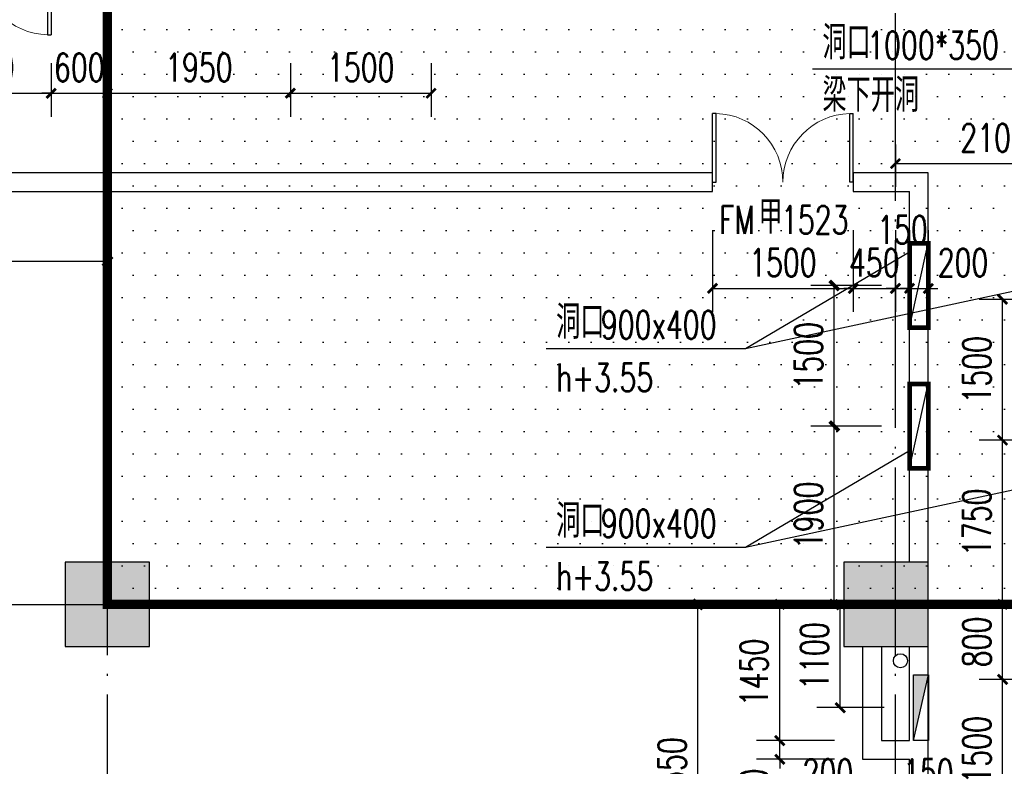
# Model space of a CAD drawing. Extents: x 797781 to 1255204, y 21234 to 1024248.
# Tile 216 of 256: x 971173 to 981668, y 194554 to 202510. Entities that reach past the tile are written whole.
import ezdxf

# ---------------------------------------------------------------- set-up
doc = ezdxf.new("R2010")
doc.units = 0
doc.header["$LTSCALE"] = 1000
doc.header["$MEASUREMENT"] = 0
doc.linetypes.add('230303生产综合楼-平面图_t8$0$DASH', pattern=[0.35, 0.25, -0.1])
doc.linetypes.add('230303生产综合楼-平面图_t8$0$DOTE', pattern=[2.42, 2, -0.2, 0.02, -0.2])
for name, color, linetype in [('230303生产综合楼-平面图_t8$0$COLUMN', 40, 'Continuous'), ('230303生产综合楼-平面图_t8$0$DIM_LEAD', 3, 'Continuous'), ('230303生产综合楼-平面图_t8$0$DOOR_FIRE', 4, 'Continuous'), ('230303生产综合楼-平面图_t8$0$DOOR_FIRE_TEXT', 7, 'Continuous'), ('230303生产综合楼-平面图_t8$0$DOTE', 1, '230303生产综合楼-平面图_t8$0$DOTE'), ('230303生产综合楼-平面图_t8$0$PUB_DIM', 3, 'Continuous'), ('230303生产综合楼-平面图_t8$0$PUB_HATCH', 8, 'Continuous'), ('230303生产综合楼-平面图_t8$0$PUB_TEXT', 7, 'Continuous'), ('230303生产综合楼-平面图_t8$0$WALL', 40, 'Continuous'), ('A-暖通提建筑洞口', 1, 'Continuous'), ('DIM_LEAD', 3, 'Continuous'), ('EQUIP_消火栓', 7, 'Continuous'), ('PUB_DIM', 3, 'Continuous'), ('PUB_HATCH', 8, 'Continuous'), ('PUB_TEXT', 7, 'Continuous'), ('VPIPE-消防', 1, 'Continuous')]:
    doc.layers.add(name, color=color, linetype=linetype)
doc.styles.add('230303生产综合楼-平面图_t8$0$_TCH_DIM', font='SIMPLEX', dxfattribs={"bigfont": 'GBCBIG'})
doc.styles.add('230303生产综合楼-平面图_T8$0$_TCH_DIM_T3', font='SIMPLEX', dxfattribs={"width": 0.705882, "bigfont": 'GBCBIG'})
doc.styles.add('230303生产综合楼-平面图_t8$0$_TCH_WINDOW', font='SIMPLEX', dxfattribs={"height": 3.5, "bigfont": 'GBCBIG'})
doc.styles.add('_TCH_DIM', font='SIMPLEX', dxfattribs={"bigfont": 'GBCBIG'})
doc.styles.add('_TCH_DIM_T3', font='SIMPLEX', dxfattribs={"width": 0.705882, "bigfont": 'GBCBIG'})
doc.dimstyles.new('230303生产综合楼-平面图_T8$0$_TCH_ARCH&&100', dxfattribs={"dimtxt": 297.5, "dimasz": 100, "dimexe": 250, "dimexo": 300, "dimgap": 126.25, "dimtad": 1, "dimdec": 0, "dimzin": 0, "dimdsep": 46, "dimtxsty": '230303生产综合楼-平面图_T8$0$_TCH_DIM_T3', "dimblk": '230303生产综合楼-平面图_t8$0$_ArchTick', "dimcen": 0.09, "dimclrt": 7, "dimazin": 2, "dimtfac": 1, "dimtdec": 0, "dimtix": 1, "dimtmove": 2, "dimatfit": 3, "dimfxl": 1, "dimtolj": 1, "dimtzin": 0, "dimarcsym": 0})
doc.dimstyles.new('_TCH_ARCH&&100', dxfattribs={"dimtxt": 297.5, "dimasz": 100, "dimexe": 250, "dimexo": 300, "dimgap": 126.25, "dimtad": 1, "dimdec": 0, "dimzin": 0, "dimdsep": 46, "dimtxsty": '_TCH_DIM_T3', "dimblk": 'ARCHTICK', "dimcen": 0.09, "dimclrt": 7, "dimazin": 2, "dimtfac": 1, "dimtdec": 0, "dimtix": 1, "dimtmove": 2, "dimatfit": 3, "dimfxl": 1, "dimtolj": 1, "dimtzin": 0, "dimarcsym": 0})

# ---------------------------------------------------------------- blocks, each defined once
blk = doc.blocks.new('_ArchTick')
at = {"color": 0, "linetype": 'ByBlock', "const_width": 0.4}
blk.add_lwpolyline([(-0.5, -0.5), (0.5, 0.5)], dxfattribs=at)
blk = doc.blocks.new('*D6634')
at = {"layer": 'Defpoints', "color": 0, "transparency": 16777216}
for p in [(1248582, 204565), (1249384, 204565), (1249384, 203065)]:
    blk.add_point(p, dxfattribs=at)
at = {"layer": 'PUB_DIM', "color": 0, "lineweight": -2, "transparency": 16777216}
for p, q in [((1249084, 204565), (1248332, 204565)), ((1248582, 203065), (1248582, 204565)), ((1249084, 203065), (1248332, 203065))]:
    blk.add_line(p, q, dxfattribs=at)
at = {"layer": 'PUB_DIM', "color": 0, "lineweight": -2, "transparency": 16777216, "xscale": 100, "yscale": 100, "zscale": 100}
for p, rotation in [((1248582, 204565), 90), ((1248582, 203065), 270)]:
    blk.add_blockref('_ArchTick', p, dxfattribs=dict(at, rotation=rotation))
at = {"layer": 'PUB_DIM', "color": 7, "transparency": 16777216, "insert": (1248307, 203815), "char_height": 297.5, "attachment_point": 5, "rotation": 90, "style": '_TCH_DIM_T3'}
blk.add_mtext('\\A1;1500', dxfattribs=at)
blk = doc.blocks.new('*D6635')
at = {"layer": 'Defpoints', "color": 0, "transparency": 16777216}
for p in [(1248582, 203065), (1249384, 203065), (1249384, 201165)]:
    blk.add_point(p, dxfattribs=at)
at = {"layer": 'PUB_DIM', "color": 0, "lineweight": -2, "transparency": 16777216}
for p, q in [((1249084, 203065), (1248332, 203065)), ((1248582, 201165), (1248582, 203065)), ((1249084, 201165), (1248332, 201165))]:
    blk.add_line(p, q, dxfattribs=at)
at = {"layer": 'PUB_DIM', "color": 0, "lineweight": -2, "transparency": 16777216, "xscale": 100, "yscale": 100, "zscale": 100}
for p, rotation in [((1248582, 203065), 90), ((1248582, 201165), 270)]:
    blk.add_blockref('_ArchTick', p, dxfattribs=dict(at, rotation=rotation))
at = {"layer": 'PUB_DIM', "color": 7, "transparency": 16777216, "insert": (1248307, 202115), "char_height": 297.5, "attachment_point": 5, "rotation": 90, "style": '_TCH_DIM_T3'}
blk.add_mtext('\\A1;1900', dxfattribs=at)
blk = doc.blocks.new('*D6560')
at = {"layer": 'Defpoints', "color": 0, "transparency": 16777216}
for p in [(1146364, 202571), (1149314, 202571), (1149314, 201827)]:
    blk.add_point(p, dxfattribs=at)
at = {"layer": 'PUB_DIM', "color": 0, "lineweight": -2, "transparency": 16777216}
for p, q in [((1146364, 202271), (1146364, 201577)), ((1149314, 202271), (1149314, 201577)), ((1146364, 201827), (1149314, 201827))]:
    blk.add_line(p, q, dxfattribs=at)
at = {"layer": 'PUB_DIM', "color": 0, "lineweight": -2, "transparency": 16777216, "xscale": 100, "yscale": 100, "zscale": 100, "rotation": 180}
blk.add_blockref('_ArchTick', (1146364, 201827), dxfattribs=at)
at = {"layer": 'PUB_DIM', "color": 0, "lineweight": -2, "transparency": 16777216, "xscale": 100, "yscale": 100, "zscale": 100}
blk.add_blockref('_ArchTick', (1149314, 201827), dxfattribs=at)
at = {"layer": 'PUB_DIM', "color": 7, "transparency": 16777216, "insert": (1147839, 202102), "char_height": 297.5, "attachment_point": 5, "style": '_TCH_DIM_T3'}
blk.add_mtext('\\A1;2950', dxfattribs=at)
blk = doc.blocks.new('*D6562')
at = {"layer": 'Defpoints', "color": 0, "transparency": 16777216}
for p in [(1155608, 198171), (1157866, 198171), (1157866, 194621)]:
    blk.add_point(p, dxfattribs=at)
at = {"layer": 'PUB_DIM', "color": 0, "lineweight": -2, "transparency": 16777216}
for p, q in [((1157566, 198171), (1155358, 198171)), ((1155608, 194621), (1155608, 198171)), ((1157566, 194621), (1155358, 194621))]:
    blk.add_line(p, q, dxfattribs=at)
at = {"layer": 'PUB_DIM', "color": 0, "lineweight": -2, "transparency": 16777216, "xscale": 100, "yscale": 100, "zscale": 100}
for p, rotation in [((1155608, 198171), 90), ((1155608, 194621), 270)]:
    blk.add_blockref('_ArchTick', p, dxfattribs=dict(at, rotation=rotation))
at = {"layer": 'PUB_DIM', "color": 7, "transparency": 16777216, "insert": (1155333, 196396), "char_height": 297.5, "attachment_point": 5, "rotation": 90, "style": '_TCH_DIM_T3'}
blk.add_mtext('\\A1;3550', dxfattribs=at)
blk = doc.blocks.new('230303生产综合楼-平面图_t8$0$2FND')
at = {"layer": '230303生产综合楼-平面图_t8$0$DIM_LEAD'}
blk.add_line((642997.3, 7533.4), (640631, 7533.4), dxfattribs=at)
at = {"layer": '230303生产综合楼-平面图_t8$0$PUB_TEXT', "style": '230303生产综合楼-平面图_t8$0$_TCH_DIM'}
for s, p in [('洞口', (640736, 7638.4)), ('梁下开洞', (640736, 7078.4))]:
    blk.add_text(s, height=357.45, dxfattribs=at).set_placement(p)
at = {"layer": '230303生产综合楼-平面图_t8$0$PUB_TEXT', "style": '230303生产综合楼-平面图_t8$0$_TCH_DIM', "width": 0.705882}
blk.add_text('1000*350', height=297.5, dxfattribs=at).set_placement((641212.6, 7638.4))
blk = doc.blocks.new('230303生产综合楼-平面图_t8$0$_ArchTick')
at = {"color": 0, "linetype": 'ByBlock', "const_width": 0.3}
blk.add_lwpolyline([(-0.5, -0.5), (0.5, 0.5)], dxfattribs=at)
blk = doc.blocks.new('*D6289')
at = {"layer": '230303生产综合楼-平面图_t8$0$PUB_DIM', "color": 0, "lineweight": -2, "transparency": 16777216}
for p, q in [((1201468, -15911), (1200750, -15911)), ((1201000, -17011), (1201000, -15911)), ((1201468, -17011), (1200750, -17011))]:
    blk.add_line(p, q, dxfattribs=at)
at = {"layer": 'Defpoints', "color": 0, "transparency": 16777216}
for p in [(1201000, -15911), (1201768, -15911), (1201768, -17011)]:
    blk.add_point(p, dxfattribs=at)
at = {"layer": '230303生产综合楼-平面图_t8$0$PUB_DIM', "color": 0, "lineweight": -2, "transparency": 16777216, "xscale": 100, "yscale": 100, "zscale": 100}
for p, rotation in [((1201000, -15911), 90), ((1201000, -17011), 270)]:
    blk.add_blockref('230303生产综合楼-平面图_t8$0$_ArchTick', p, dxfattribs=dict(at, rotation=rotation))
at = {"layer": '230303生产综合楼-平面图_t8$0$PUB_DIM', "color": 7, "transparency": 16777216, "insert": (1200725, -16461), "char_height": 297.5, "attachment_point": 5, "rotation": 90, "style": '230303生产综合楼-平面图_T8$0$_TCH_DIM_T3'}
blk.add_mtext('\\A1;1100', dxfattribs=at)
blk = doc.blocks.new('$TwtSys$00000434')
for p, q in [((-0.5, 0.5), (-0.5, -0.5)), ((-0.5, -0.5), (0.5, 0.5)), ((0.5, 0.5), (-0.5, 0.5)), ((0.5, -0.5), (0.5, 0.5)), ((-0.5, -0.5), (0.5, -0.5))]:
    blk.add_line(p, q)
blk.add_solid([(0.5, -0.5), (0.5, 0.5), (-0.5, -0.5)])
blk = doc.blocks.new('230303生产综合楼-平面图_t8$0$$DorLib2D$00000002')
for p, q in [((-0.5, 0), (-0.5, 0.4875)), ((-0.475, 0.4875), (-0.5, 0.4875)), ((-0.475, 0), (-0.475, 0.4875)), ((0.475, 0), (0.475, 0.4875)), ((0.475, 0.4875), (0.5, 0.4875)), ((0.5, 0), (0.5, 0.4875)), ((-0.5, 0), (-0.475, 0)), ((0.5, 0), (0.475, 0))]:
    blk.add_line(p, q)
at = {"lineweight": 13}
for centre, start, end in [((-0.4875, 0), 0, 88.53072), ((0.4875, 0), 91.46928, 180)]:
    blk.add_arc(centre, 0.4875, start, end, dxfattribs=at)
blk = doc.blocks.new('*D1165')
at = {"layer": '230303生产综合楼-平面图_t8$0$PUB_DIM', "color": 0, "lineweight": -2, "transparency": 16777216}
for p, q in [((979275, 194829), (979275, 194929)), ((979858, 194829), (979025, 194829)), ((979275, 194629), (979275, 194829)), ((979858, 194629), (979025, 194629)), ((979275, 194629), (979275, 194529))]:
    blk.add_line(p, q, dxfattribs=at)
at = {"layer": 'Defpoints', "color": 0, "transparency": 16777216}
for p in [(979275, 194829), (980158, 194829), (980158, 194629)]:
    blk.add_point(p, dxfattribs=at)
at = {"layer": '230303生产综合楼-平面图_t8$0$PUB_DIM', "color": 0, "lineweight": -2, "transparency": 16777216, "xscale": 100, "yscale": 100, "zscale": 100}
for p, rotation in [((979275, 194829), 270), ((979275, 194629), 90)]:
    blk.add_blockref('230303生产综合楼-平面图_t8$0$_ArchTick', p, dxfattribs=dict(at, rotation=rotation))
at = {"layer": '230303生产综合楼-平面图_t8$0$PUB_DIM', "color": 7, "transparency": 16777216, "insert": (979000, 194259), "char_height": 297.5, "attachment_point": 5, "rotation": 90, "style": '230303生产综合楼-平面图_T8$0$_TCH_DIM_T3'}
blk.add_mtext('\\A1;200', dxfattribs=at)
blk = doc.blocks.new('*D1166')
at = {"layer": '230303生产综合楼-平面图_t8$0$PUB_DIM', "color": 0, "lineweight": -2, "transparency": 16777216}
for p, q in [((979858, 196279), (979025, 196279)), ((979275, 194829), (979275, 196279)), ((979858, 194829), (979025, 194829))]:
    blk.add_line(p, q, dxfattribs=at)
at = {"layer": 'Defpoints', "color": 0, "transparency": 16777216}
for p in [(979275, 196279), (980158, 196279), (980158, 194829)]:
    blk.add_point(p, dxfattribs=at)
at = {"layer": '230303生产综合楼-平面图_t8$0$PUB_DIM', "color": 0, "lineweight": -2, "transparency": 16777216, "xscale": 100, "yscale": 100, "zscale": 100}
for p, rotation in [((979275, 196279), 90), ((979275, 194829), 270)]:
    blk.add_blockref('230303生产综合楼-平面图_t8$0$_ArchTick', p, dxfattribs=dict(at, rotation=rotation))
at = {"layer": '230303生产综合楼-平面图_t8$0$PUB_DIM', "color": 7, "transparency": 16777216, "insert": (979000, 195554), "char_height": 297.5, "attachment_point": 5, "rotation": 90, "style": '230303生产综合楼-平面图_T8$0$_TCH_DIM_T3'}
blk.add_mtext('\\A1;1450', dxfattribs=at)
blk = doc.blocks.new('*D1167')
at = {"layer": '230303生产综合楼-平面图_t8$0$PUB_DIM', "color": 0, "lineweight": -2, "transparency": 16777216}
for p, q in [((980158, 194408), (980158, 193957)), ((980358, 194408), (980358, 193957)), ((980158, 194207), (980058, 194207)), ((980158, 194207), (980358, 194207)), ((980358, 194207), (980458, 194207))]:
    blk.add_line(p, q, dxfattribs=at)
at = {"layer": 'Defpoints', "color": 0, "transparency": 16777216}
for p in [(980158, 194708), (980358, 194708), (980358, 194207)]:
    blk.add_point(p, dxfattribs=at)
at = {"layer": '230303生产综合楼-平面图_t8$0$PUB_DIM', "color": 0, "lineweight": -2, "transparency": 16777216, "xscale": 100, "yscale": 100, "zscale": 100}
blk.add_blockref('230303生产综合楼-平面图_t8$0$_ArchTick', (980158, 194207), dxfattribs=at)
at = {"layer": '230303生产综合楼-平面图_t8$0$PUB_DIM', "color": 0, "lineweight": -2, "transparency": 16777216, "xscale": 100, "yscale": 100, "zscale": 100, "rotation": 180}
blk.add_blockref('230303生产综合楼-平面图_t8$0$_ArchTick', (980358, 194207), dxfattribs=at)
at = {"layer": '230303生产综合楼-平面图_t8$0$PUB_DIM', "color": 7, "transparency": 16777216, "insert": (979788, 194482), "char_height": 297.5, "attachment_point": 5, "style": '230303生产综合楼-平面图_T8$0$_TCH_DIM_T3'}
blk.add_mtext('\\A1;200', dxfattribs=at)
blk = doc.blocks.new('*D1168')
at = {"layer": '230303生产综合楼-平面图_t8$0$PUB_DIM', "color": 0, "lineweight": -2, "transparency": 16777216}
for p, q in [((980358, 194408), (980358, 193957)), ((980508, 194408), (980508, 193957)), ((980358, 194207), (980258, 194207)), ((980358, 194207), (980508, 194207)), ((980508, 194207), (980608, 194207))]:
    blk.add_line(p, q, dxfattribs=at)
at = {"layer": 'Defpoints', "color": 0, "transparency": 16777216}
for p in [(980358, 194708), (980508, 194708), (980508, 194207)]:
    blk.add_point(p, dxfattribs=at)
at = {"layer": '230303生产综合楼-平面图_t8$0$PUB_DIM', "color": 0, "lineweight": -2, "transparency": 16777216, "xscale": 100, "yscale": 100, "zscale": 100}
blk.add_blockref('230303生产综合楼-平面图_t8$0$_ArchTick', (980358, 194207), dxfattribs=at)
at = {"layer": '230303生产综合楼-平面图_t8$0$PUB_DIM', "color": 0, "lineweight": -2, "transparency": 16777216, "xscale": 100, "yscale": 100, "zscale": 100, "rotation": 180}
blk.add_blockref('230303生产综合楼-平面图_t8$0$_ArchTick', (980508, 194207), dxfattribs=at)
at = {"layer": '230303生产综合楼-平面图_t8$0$PUB_DIM', "color": 7, "transparency": 16777216, "insert": (980858, 194482), "char_height": 297.5, "attachment_point": 5, "style": '230303生产综合楼-平面图_T8$0$_TCH_DIM_T3'}
blk.add_mtext('\\A1;150', dxfattribs=at)
blk = doc.blocks.new('*D1192')
at = {"layer": '230303生产综合楼-平面图_t8$0$PUB_DIM', "color": 0, "lineweight": -2, "transparency": 16777216}
for p, q in [((982308, 195479), (981399, 195479)), ((981649, 193979), (981649, 195479)), ((982308, 193979), (981399, 193979))]:
    blk.add_line(p, q, dxfattribs=at)
at = {"layer": 'Defpoints', "color": 0, "transparency": 16777216}
for p in [(981649, 195479), (982608, 195479), (982608, 193979)]:
    blk.add_point(p, dxfattribs=at)
at = {"layer": '230303生产综合楼-平面图_t8$0$PUB_DIM', "color": 0, "lineweight": -2, "transparency": 16777216, "xscale": 100, "yscale": 100, "zscale": 100}
for p, rotation in [((981649, 195479), 90), ((981649, 193979), 270)]:
    blk.add_blockref('230303生产综合楼-平面图_t8$0$_ArchTick', p, dxfattribs=dict(at, rotation=rotation))
at = {"layer": '230303生产综合楼-平面图_t8$0$PUB_DIM', "color": 7, "transparency": 16777216, "insert": (981374, 194729), "char_height": 297.5, "attachment_point": 5, "rotation": 90, "style": '230303生产综合楼-平面图_T8$0$_TCH_DIM_T3'}
blk.add_mtext('\\A1;1500', dxfattribs=at)
blk = doc.blocks.new('*D1193')
at = {"layer": '230303生产综合楼-平面图_t8$0$PUB_DIM', "color": 0, "lineweight": -2, "transparency": 16777216}
for p, q in [((982308, 196279), (981399, 196279)), ((981649, 195479), (981649, 196279)), ((982308, 195479), (981399, 195479))]:
    blk.add_line(p, q, dxfattribs=at)
at = {"layer": 'Defpoints', "color": 0, "transparency": 16777216}
for p in [(981649, 196279), (982608, 196279), (982608, 195479)]:
    blk.add_point(p, dxfattribs=at)
at = {"layer": '230303生产综合楼-平面图_t8$0$PUB_DIM', "color": 0, "lineweight": -2, "transparency": 16777216, "xscale": 100, "yscale": 100, "zscale": 100}
for p, rotation in [((981649, 196279), 90), ((981649, 195479), 270)]:
    blk.add_blockref('230303生产综合楼-平面图_t8$0$_ArchTick', p, dxfattribs=dict(at, rotation=rotation))
at = {"layer": '230303生产综合楼-平面图_t8$0$PUB_DIM', "color": 7, "transparency": 16777216, "insert": (981374, 195879), "char_height": 297.5, "attachment_point": 5, "rotation": 90, "style": '230303生产综合楼-平面图_T8$0$_TCH_DIM_T3'}
blk.add_mtext('\\A1;800', dxfattribs=at)
blk = doc.blocks.new('*D1194')
at = {"layer": '230303生产综合楼-平面图_t8$0$PUB_DIM', "color": 0, "lineweight": -2, "transparency": 16777216}
for p, q in [((982308, 198029), (981399, 198029)), ((981649, 196279), (981649, 198029)), ((982308, 196279), (981399, 196279))]:
    blk.add_line(p, q, dxfattribs=at)
at = {"layer": 'Defpoints', "color": 0, "transparency": 16777216}
for p in [(981649, 198029), (982608, 198029), (982608, 196279)]:
    blk.add_point(p, dxfattribs=at)
at = {"layer": '230303生产综合楼-平面图_t8$0$PUB_DIM', "color": 0, "lineweight": -2, "transparency": 16777216, "xscale": 100, "yscale": 100, "zscale": 100}
for p, rotation in [((981649, 198029), 90), ((981649, 196279), 270)]:
    blk.add_blockref('230303生产综合楼-平面图_t8$0$_ArchTick', p, dxfattribs=dict(at, rotation=rotation))
at = {"layer": '230303生产综合楼-平面图_t8$0$PUB_DIM', "color": 7, "transparency": 16777216, "insert": (981374, 197154), "char_height": 297.5, "attachment_point": 5, "rotation": 90, "style": '230303生产综合楼-平面图_T8$0$_TCH_DIM_T3'}
blk.add_mtext('\\A1;1750', dxfattribs=at)
blk = doc.blocks.new('*D1195')
at = {"layer": '230303生产综合楼-平面图_t8$0$PUB_DIM', "color": 0, "lineweight": -2, "transparency": 16777216}
for p, q in [((982308, 199529), (981399, 199529)), ((981649, 198029), (981649, 199529)), ((982308, 198029), (981399, 198029))]:
    blk.add_line(p, q, dxfattribs=at)
at = {"layer": 'Defpoints', "color": 0, "transparency": 16777216}
for p in [(981649, 199529), (982608, 199529), (982608, 198029)]:
    blk.add_point(p, dxfattribs=at)
at = {"layer": '230303生产综合楼-平面图_t8$0$PUB_DIM', "color": 0, "lineweight": -2, "transparency": 16777216, "xscale": 100, "yscale": 100, "zscale": 100}
for p, rotation in [((981649, 199529), 90), ((981649, 198029), 270)]:
    blk.add_blockref('230303生产综合楼-平面图_t8$0$_ArchTick', p, dxfattribs=dict(at, rotation=rotation))
at = {"layer": '230303生产综合楼-平面图_t8$0$PUB_DIM', "color": 7, "transparency": 16777216, "insert": (981374, 198779), "char_height": 297.5, "attachment_point": 5, "rotation": 90, "style": '230303生产综合楼-平面图_T8$0$_TCH_DIM_T3'}
blk.add_mtext('\\A1;1500', dxfattribs=at)
blk = doc.blocks.new('*D1205')
at = {"layer": '230303生产综合楼-平面图_t8$0$PUB_DIM', "color": 0, "lineweight": -2, "transparency": 16777216}
for p, q in [((980508, 201179), (980508, 200727)), ((982608, 201179), (982608, 200727)), ((980508, 200977), (982608, 200977))]:
    blk.add_line(p, q, dxfattribs=at)
at = {"layer": 'Defpoints', "color": 0, "transparency": 16777216}
for p in [(980508, 201479), (982608, 201479), (982608, 200977)]:
    blk.add_point(p, dxfattribs=at)
at = {"layer": '230303生产综合楼-平面图_t8$0$PUB_DIM', "color": 0, "lineweight": -2, "transparency": 16777216, "xscale": 100, "yscale": 100, "zscale": 100, "rotation": 180}
blk.add_blockref('230303生产综合楼-平面图_t8$0$_ArchTick', (980508, 200977), dxfattribs=at)
at = {"layer": '230303生产综合楼-平面图_t8$0$PUB_DIM', "color": 0, "lineweight": -2, "transparency": 16777216, "xscale": 100, "yscale": 100, "zscale": 100}
blk.add_blockref('230303生产综合楼-平面图_t8$0$_ArchTick', (982608, 200977), dxfattribs=at)
at = {"layer": '230303生产综合楼-平面图_t8$0$PUB_DIM', "color": 7, "transparency": 16777216, "insert": (981558, 201252), "char_height": 297.5, "attachment_point": 5, "style": '230303生产综合楼-平面图_T8$0$_TCH_DIM_T3'}
blk.add_mtext('\\A1;2100', dxfattribs=at)
blk = doc.blocks.new('*D1228')
at = {"layer": '230303生产综合楼-平面图_t8$0$PUB_DIM', "color": 0, "lineweight": -2, "transparency": 16777216}
for p, q in [((978558, 200268), (978558, 199396)), ((980058, 200268), (980058, 199396)), ((978558, 199646), (980058, 199646))]:
    blk.add_line(p, q, dxfattribs=at)
at = {"layer": 'Defpoints', "color": 0, "transparency": 16777216}
for p in [(978558, 200568), (980058, 200568), (980058, 199646)]:
    blk.add_point(p, dxfattribs=at)
at = {"layer": '230303生产综合楼-平面图_t8$0$PUB_DIM', "color": 0, "lineweight": -2, "transparency": 16777216, "xscale": 100, "yscale": 100, "zscale": 100, "rotation": 180}
blk.add_blockref('230303生产综合楼-平面图_t8$0$_ArchTick', (978558, 199646), dxfattribs=at)
at = {"layer": '230303生产综合楼-平面图_t8$0$PUB_DIM', "color": 0, "lineweight": -2, "transparency": 16777216, "xscale": 100, "yscale": 100, "zscale": 100}
blk.add_blockref('230303生产综合楼-平面图_t8$0$_ArchTick', (980058, 199646), dxfattribs=at)
at = {"layer": '230303生产综合楼-平面图_t8$0$PUB_DIM', "color": 7, "transparency": 16777216, "insert": (979308, 199921), "char_height": 297.5, "attachment_point": 5, "style": '230303生产综合楼-平面图_T8$0$_TCH_DIM_T3'}
blk.add_mtext('\\A1;1500', dxfattribs=at)
blk = doc.blocks.new('*D1229')
at = {"layer": '230303生产综合楼-平面图_t8$0$PUB_DIM', "color": 0, "lineweight": -2, "transparency": 16777216}
for p, q in [((980058, 200268), (980058, 199396)), ((980508, 200268), (980508, 199396)), ((980058, 199646), (979958, 199646)), ((980058, 199646), (980508, 199646)), ((980508, 199646), (980608, 199646))]:
    blk.add_line(p, q, dxfattribs=at)
at = {"layer": 'Defpoints', "color": 0, "transparency": 16777216}
for p in [(980058, 200568), (980508, 200568), (980508, 199646)]:
    blk.add_point(p, dxfattribs=at)
at = {"layer": '230303生产综合楼-平面图_t8$0$PUB_DIM', "color": 0, "lineweight": -2, "transparency": 16777216, "xscale": 100, "yscale": 100, "zscale": 100}
blk.add_blockref('230303生产综合楼-平面图_t8$0$_ArchTick', (980058, 199646), dxfattribs=at)
at = {"layer": '230303生产综合楼-平面图_t8$0$PUB_DIM', "color": 0, "lineweight": -2, "transparency": 16777216, "xscale": 100, "yscale": 100, "zscale": 100, "rotation": 180}
blk.add_blockref('230303生产综合楼-平面图_t8$0$_ArchTick', (980508, 199646), dxfattribs=at)
at = {"layer": '230303生产综合楼-平面图_t8$0$PUB_DIM', "color": 7, "transparency": 16777216, "insert": (980283, 199921), "char_height": 297.5, "attachment_point": 5, "style": '230303生产综合楼-平面图_T8$0$_TCH_DIM_T3'}
blk.add_mtext('\\A1;450', dxfattribs=at)
blk = doc.blocks.new('*D1230')
at = {"layer": '230303生产综合楼-平面图_t8$0$PUB_DIM', "color": 0, "lineweight": -2, "transparency": 16777216}
for p, q in [((980508, 200268), (980508, 199396)), ((980658, 200268), (980658, 199396)), ((980508, 199646), (980408, 199646)), ((980508, 199646), (980658, 199646)), ((980658, 199646), (980758, 199646))]:
    blk.add_line(p, q, dxfattribs=at)
at = {"layer": 'Defpoints', "color": 0, "transparency": 16777216}
for p in [(980508, 200568), (980658, 200568), (980658, 199646)]:
    blk.add_point(p, dxfattribs=at)
at = {"layer": '230303生产综合楼-平面图_t8$0$PUB_DIM', "color": 0, "lineweight": -2, "transparency": 16777216, "xscale": 100, "yscale": 100, "zscale": 100}
blk.add_blockref('230303生产综合楼-平面图_t8$0$_ArchTick', (980508, 199646), dxfattribs=at)
at = {"layer": '230303生产综合楼-平面图_t8$0$PUB_DIM', "color": 0, "lineweight": -2, "transparency": 16777216, "xscale": 100, "yscale": 100, "zscale": 100, "rotation": 180}
blk.add_blockref('230303生产综合楼-平面图_t8$0$_ArchTick', (980658, 199646), dxfattribs=at)
at = {"layer": '230303生产综合楼-平面图_t8$0$PUB_DIM', "color": 7, "transparency": 16777216, "insert": (980583, 200271), "char_height": 297.5, "attachment_point": 5, "style": '230303生产综合楼-平面图_T8$0$_TCH_DIM_T3'}
blk.add_mtext('\\A1;150', dxfattribs=at)
blk = doc.blocks.new('*D1231')
at = {"layer": '230303生产综合楼-平面图_t8$0$PUB_DIM', "color": 0, "lineweight": -2, "transparency": 16777216}
for p, q in [((980658, 200268), (980658, 199396)), ((980858, 200268), (980858, 199396)), ((980658, 199646), (980558, 199646)), ((980658, 199646), (980858, 199646)), ((980858, 199646), (980958, 199646))]:
    blk.add_line(p, q, dxfattribs=at)
at = {"layer": 'Defpoints', "color": 0, "transparency": 16777216}
for p in [(980658, 200568), (980858, 200568), (980858, 199646)]:
    blk.add_point(p, dxfattribs=at)
at = {"layer": '230303生产综合楼-平面图_t8$0$PUB_DIM', "color": 0, "lineweight": -2, "transparency": 16777216, "xscale": 100, "yscale": 100, "zscale": 100}
blk.add_blockref('230303生产综合楼-平面图_t8$0$_ArchTick', (980658, 199646), dxfattribs=at)
at = {"layer": '230303生产综合楼-平面图_t8$0$PUB_DIM', "color": 0, "lineweight": -2, "transparency": 16777216, "xscale": 100, "yscale": 100, "zscale": 100, "rotation": 180}
blk.add_blockref('230303生产综合楼-平面图_t8$0$_ArchTick', (980858, 199646), dxfattribs=at)
at = {"layer": '230303生产综合楼-平面图_t8$0$PUB_DIM', "color": 7, "transparency": 16777216, "insert": (981228, 199921), "char_height": 297.5, "attachment_point": 5, "style": '230303生产综合楼-平面图_T8$0$_TCH_DIM_T3'}
blk.add_mtext('\\A1;200', dxfattribs=at)
blk = doc.blocks.new('*D1232')
at = {"layer": '230303生产综合楼-平面图_t8$0$PUB_DIM', "color": 0, "lineweight": -2, "transparency": 16777216}
for p, q in [((970008, 202048), (970008, 201476)), ((971508, 202048), (971508, 201476)), ((970008, 201726), (971508, 201726))]:
    blk.add_line(p, q, dxfattribs=at)
at = {"layer": 'Defpoints', "color": 0, "transparency": 16777216}
for p in [(970008, 202348), (971508, 202348), (971508, 201726)]:
    blk.add_point(p, dxfattribs=at)
at = {"layer": '230303生产综合楼-平面图_t8$0$PUB_DIM', "color": 0, "lineweight": -2, "transparency": 16777216, "xscale": 100, "yscale": 100, "zscale": 100, "rotation": 180}
blk.add_blockref('230303生产综合楼-平面图_t8$0$_ArchTick', (970008, 201726), dxfattribs=at)
at = {"layer": '230303生产综合楼-平面图_t8$0$PUB_DIM', "color": 0, "lineweight": -2, "transparency": 16777216, "xscale": 100, "yscale": 100, "zscale": 100}
blk.add_blockref('230303生产综合楼-平面图_t8$0$_ArchTick', (971508, 201726), dxfattribs=at)
at = {"layer": '230303生产综合楼-平面图_t8$0$PUB_DIM', "color": 7, "transparency": 16777216, "insert": (970758, 202001), "char_height": 297.5, "attachment_point": 5, "style": '230303生产综合楼-平面图_T8$0$_TCH_DIM_T3'}
blk.add_mtext('\\A1;1500', dxfattribs=at)
blk = doc.blocks.new('*D1233')
at = {"layer": '230303生产综合楼-平面图_t8$0$PUB_DIM', "color": 0, "lineweight": -2, "transparency": 16777216}
for p, q in [((971508, 202048), (971508, 201476)), ((972108, 202048), (972108, 201476)), ((971508, 201726), (971408, 201726)), ((971508, 201726), (972108, 201726)), ((972108, 201726), (972208, 201726))]:
    blk.add_line(p, q, dxfattribs=at)
at = {"layer": 'Defpoints', "color": 0, "transparency": 16777216}
for p in [(971508, 202348), (972108, 202348), (972108, 201726)]:
    blk.add_point(p, dxfattribs=at)
at = {"layer": '230303生产综合楼-平面图_t8$0$PUB_DIM', "color": 0, "lineweight": -2, "transparency": 16777216, "xscale": 100, "yscale": 100, "zscale": 100}
blk.add_blockref('230303生产综合楼-平面图_t8$0$_ArchTick', (971508, 201726), dxfattribs=at)
at = {"layer": '230303生产综合楼-平面图_t8$0$PUB_DIM', "color": 0, "lineweight": -2, "transparency": 16777216, "xscale": 100, "yscale": 100, "zscale": 100, "rotation": 180}
blk.add_blockref('230303生产综合楼-平面图_t8$0$_ArchTick', (972108, 201726), dxfattribs=at)
at = {"layer": '230303生产综合楼-平面图_t8$0$PUB_DIM', "color": 7, "transparency": 16777216, "insert": (971808, 202001), "char_height": 297.5, "attachment_point": 5, "style": '230303生产综合楼-平面图_T8$0$_TCH_DIM_T3'}
blk.add_mtext('\\A1;600', dxfattribs=at)
blk = doc.blocks.new('*D1234')
at = {"layer": '230303生产综合楼-平面图_t8$0$PUB_DIM', "color": 0, "lineweight": -2, "transparency": 16777216}
for p, q in [((972108, 202048), (972108, 201476)), ((974058, 202048), (974058, 201476)), ((972108, 201726), (974058, 201726))]:
    blk.add_line(p, q, dxfattribs=at)
at = {"layer": 'Defpoints', "color": 0, "transparency": 16777216}
for p in [(972108, 202348), (974058, 202348), (974058, 201726)]:
    blk.add_point(p, dxfattribs=at)
at = {"layer": '230303生产综合楼-平面图_t8$0$PUB_DIM', "color": 0, "lineweight": -2, "transparency": 16777216, "xscale": 100, "yscale": 100, "zscale": 100, "rotation": 180}
blk.add_blockref('230303生产综合楼-平面图_t8$0$_ArchTick', (972108, 201726), dxfattribs=at)
at = {"layer": '230303生产综合楼-平面图_t8$0$PUB_DIM', "color": 0, "lineweight": -2, "transparency": 16777216, "xscale": 100, "yscale": 100, "zscale": 100}
blk.add_blockref('230303生产综合楼-平面图_t8$0$_ArchTick', (974058, 201726), dxfattribs=at)
at = {"layer": '230303生产综合楼-平面图_t8$0$PUB_DIM', "color": 7, "transparency": 16777216, "insert": (973083, 202001), "char_height": 297.5, "attachment_point": 5, "style": '230303生产综合楼-平面图_T8$0$_TCH_DIM_T3'}
blk.add_mtext('\\A1;1950', dxfattribs=at)
blk = doc.blocks.new('*D1235')
at = {"layer": '230303生产综合楼-平面图_t8$0$PUB_DIM', "color": 0, "lineweight": -2, "transparency": 16777216}
for p, q in [((974058, 202048), (974058, 201476)), ((975558, 202048), (975558, 201476)), ((974058, 201726), (975558, 201726))]:
    blk.add_line(p, q, dxfattribs=at)
at = {"layer": 'Defpoints', "color": 0, "transparency": 16777216}
for p in [(974058, 202348), (975558, 202348), (975558, 201726)]:
    blk.add_point(p, dxfattribs=at)
at = {"layer": '230303生产综合楼-平面图_t8$0$PUB_DIM', "color": 0, "lineweight": -2, "transparency": 16777216, "xscale": 100, "yscale": 100, "zscale": 100, "rotation": 180}
blk.add_blockref('230303生产综合楼-平面图_t8$0$_ArchTick', (974058, 201726), dxfattribs=at)
at = {"layer": '230303生产综合楼-平面图_t8$0$PUB_DIM', "color": 0, "lineweight": -2, "transparency": 16777216, "xscale": 100, "yscale": 100, "zscale": 100}
blk.add_blockref('230303生产综合楼-平面图_t8$0$_ArchTick', (975558, 201726), dxfattribs=at)
at = {"layer": '230303生产综合楼-平面图_t8$0$PUB_DIM', "color": 7, "transparency": 16777216, "insert": (974808, 202001), "char_height": 297.5, "attachment_point": 5, "style": '230303生产综合楼-平面图_T8$0$_TCH_DIM_T3'}
blk.add_mtext('\\A1;1500', dxfattribs=at)
blk = doc.blocks.new('_FZH')
blk.add_lwpolyline([(-0.5, -0.5), (0.5, -0.5), (0.5, 0.5), (-0.5, 0.5)], close=True)
at = {"layer": 'PUB_HATCH'}
blk.add_solid([(-0.5, -0.5), (0.5, -0.5), (-0.5, 0.5), (0.5, 0.5)], dxfattribs=at)
blk = doc.blocks.new('1FND11')
at = {"layer": 'A-暖通提建筑洞口', "const_width": 50}
for points in [[(1249383.9, 205015.2), (1249583.9, 205015.2), (1249583.9, 204115.2), (1249383.9, 204115.2)], [(1249383.9, 203515), (1249583.9, 203515), (1249583.9, 202615), (1249383.9, 202615)]]:
    blk.add_lwpolyline(points, close=True, dxfattribs=at)
at = {"layer": 'A-暖通提建筑洞口'}
for points in [[(1249383.9, 204115.2), (1249583.9, 205015.2)], [(1249383.9, 202615), (1249583.9, 203515)]]:
    blk.add_lwpolyline(points, dxfattribs=at)
at = {"layer": 'DIM_LEAD'}
for p, q in [((1249383.9, 204920.5), (1247636.3, 203891)), ((1249383.9, 204920.5), (1247636.3, 203891)), ((1251333.9, 204681.6), (1247636.3, 203891)), ((1247636.3, 203891), (1245512, 203891)), ((1249383.9, 202803.3), (1247636.3, 201773.8)), ((1249383.9, 202803.3), (1247636.3, 201773.8)), ((1251333.9, 202564.3), (1247636.3, 201773.8)), ((1247636.3, 201773.8), (1245512, 201773.8))]:
    blk.add_line(p, q, dxfattribs=at)
at = {"layer": 'PUB_TEXT', "style": '_TCH_DIM'}
for p in [(1245617, 203996), (1245617, 201878.8)]:
    blk.add_text('洞口', height=357.45, dxfattribs=at).set_placement(p)
at = {"layer": 'PUB_TEXT', "style": '_TCH_DIM', "width": 0.705882}
for s, p in [('900x400', (1246093.6, 203996)), ('h+3.55', (1245617, 203436)), ('900x400', (1246093.6, 201878.8)), ('h+3.55', (1245617, 201318.8))]:
    blk.add_text(s, height=297.5, dxfattribs=at).set_placement(p)
at = {"layer": 'PUB_DIM'}
for p1, p2, picture, middle in [((1249383.9, 203065), (1249383.9, 204565.2), '*D6634', (1248306.6, 203815.1)), ((1249383.9, 201165), (1249383.9, 203065), '*D6635', (1248306.6, 202115))]:
    dim = blk.add_aligned_dim(p1=p1, p2=p2, distance=802.3, dimstyle='_TCH_ARCH&&100', dxfattribs=at)
    dim.commit()
    dim.dimension.update_dxf_attribs({"geometry": picture, "text_midpoint": middle})
blk = doc.blocks.new('1FXYF')
at = {"layer": 'PUB_DIM'}
for p1, p2, distance, picture, middle in [((1146364.1, 202570.9), (1149313.8, 202570.9), -744, '*D6560', (1147838.9, 202101.9)), ((1157866.3, 194621.1), (1157866.3, 198170.9), 2258.5, '*D6562', (1155332.8, 196396))]:
    dim = blk.add_aligned_dim(p1=p1, p2=p2, distance=distance, dimstyle='_TCH_ARCH&&100', dxfattribs=at)
    dim.commit()
    dim.dimension.update_dxf_attribs({"geometry": picture, "text_midpoint": middle})
blk = doc.blocks.new('230303生产综合楼-平面图_t8$0$1-XHS')
at = {"layer": 'VPIPE-消防'}
blk.add_circle((1201640.6, -16510.7), 75, dxfattribs=at)
at = {"layer": 'EQUIP_消火栓', "xscale": 700, "yscale": -160, "zscale": 700, "rotation": 90.00000000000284}
blk.add_blockref('$TwtSys$00000434', (1201860.6, -17010.7), dxfattribs=at)
at = {"layer": '230303生产综合楼-平面图_t8$0$PUB_DIM'}
dim = blk.add_aligned_dim(p1=(1201768.2, -17010.7), p2=(1201768.2, -15910.7), distance=768.3, dimstyle='230303生产综合楼-平面图_T8$0$_TCH_ARCH&&100', dxfattribs=at)
dim.commit()
dim.dimension.update_dxf_attribs({"geometry": '*D6289', "text_midpoint": (1200725, -16460.7)})

msp = doc.modelspace()

# ---------------------------------------------------------------- hatches: boundary and pattern name
at = {"layer": 'PUB_HATCH'}
h = msp.add_hatch(dxfattribs=at)
h.set_pattern_fill('DOTS', color=256, scale=150)
h.set_pattern_definition([(0, (0, 0), (119.0625, 238.125), [0, -238.125])])
h.paths.add_polyline_path([(972108.6, 204679.2), (989261.1, 204679.2), (989261.1, 196279.2), (972108.6, 196279.2)])

# ---------------------------------------------------------------- linework, layer by layer
at = {"layer": '230303生产综合楼-平面图_t8$0$DOTE'}
for p, q in [((972108, 176379.2), (972108, 207979.2)), ((980508, 176379.2), (980508, 207979.2)), ((895508, 196279.2), (989908, 196279.2))]:
    msp.add_line(p, q, dxfattribs=at)
at = {"layer": '230303生产综合楼-平面图_t8$0$PUB_HATCH', "color": 2, "linetype": '230303生产综合楼-平面图_t8$0$DASH', "const_width": 100}
msp.add_lwpolyline([(972108.6, 204679.2), (989261.1, 204679.2), (989261.1, 196279.2), (972108.6, 196279.2)], close=True, dxfattribs=at)
at = {"layer": '230303生产综合楼-平面图_t8$0$WALL'}
for p, q in [((978558, 200879.2), (965208, 200879.2)), ((978558, 200679.2), (978558, 200879.2)), ((980858, 200879.2), (980058, 200879.2)), ((980058, 200879.2), (980058, 200679.2)), ((980858, 196729.2), (980858, 200879.2)), ((965208, 200679.2), (978558, 200679.2)), ((980058, 200679.2), (980658, 200679.2)), ((980658, 196729.2), (980658, 200679.2)), ((980158, 195829.2), (980158, 194629.2)), ((980358, 195829.2), (980358, 194829.2)), ((980658, 194829.2), (980658, 195829.2)), ((980858, 194729.2), (980858, 195829.2)), ((980358, 194829.2), (980658, 194829.2)), ((980858, 191829.2), (980858, 194729.2)), ((980158, 194629.2), (980658, 194629.2)), ((980658, 192029.2), (980658, 194629.2))]:
    msp.add_line(p, q, dxfattribs=at)

# ---------------------------------------------------------------- block references
for name, p in [('230303生产综合楼-平面图_t8$0$2FND', (338993.7, 194449.5)), ('1FND11', (-268725.9, -4886.9)), ('230303生产综合楼-平面图_t8$0$1-XHS', (-221080.1, 212189.9)), ('1FXYF', (-177205.8, -1891.7))]:
    msp.add_blockref(name, p)
at = {"layer": '230303生产综合楼-平面图_t8$0$COLUMN', "xscale": 900, "yscale": 900, "zscale": 900, "rotation": 270}
for p in [(972108, 196279.2), (980408, 196279.2)]:
    msp.add_blockref('_FZH', p, dxfattribs=at)
at = {"layer": '230303生产综合楼-平面图_t8$0$DOOR_FIRE', "xscale": 1500, "yscale": -1500, "zscale": 200}
msp.add_blockref('230303生产综合楼-平面图_t8$0$$DorLib2D$00000002', (970758, 203079.2), dxfattribs=at)
at = {"layer": '230303生产综合楼-平面图_t8$0$DOOR_FIRE', "xscale": 1500, "yscale": 1500, "zscale": 200, "rotation": 7.2401e-12}
msp.add_blockref('230303生产综合楼-平面图_t8$0$$DorLib2D$00000002', (979308, 200779.2), dxfattribs=at)

# ---------------------------------------------------------------- texts
at = {"layer": '230303生产综合楼-平面图_t8$0$DOOR_FIRE_TEXT', "style": '230303生产综合楼-平面图_t8$0$_TCH_WINDOW'}
msp.add_text('甲', height=357.4, dxfattribs=at).set_placement((979048.9, 200229.2))
at = {"layer": '230303生产综合楼-平面图_t8$0$DOOR_FIRE_TEXT', "style": '230303生产综合楼-平面图_t8$0$_TCH_WINDOW', "width": 0.705882}
for s, p in [('FM', (978628.9, 200229.2)), ('1523', (979287.2, 200229.2))]:
    msp.add_text(s, height=297.5, dxfattribs=at).set_placement(p)

# ---------------------------------------------------------------- dimensions: what is measured, and where the dimension line sits
at = {"layer": '230303生产综合楼-平面图_t8$0$PUB_DIM'}
for p1, p2, distance, picture, middle in [((970008, 202347.9), (971508, 202347.9), -621.8, '*D1232', (970758, 202001.1)), ((971508, 202347.9), (972108, 202347.9), -621.8, '*D1233', (971808, 202001.1)), ((972108, 202347.9), (974058, 202347.9), -621.8, '*D1234', (973083, 202001.1)), ((974058, 202347.9), (975558, 202347.9), -621.8, '*D1235', (974808, 202001.1)), ((980508, 201479.2), (982608, 201479.2), -502.1, '*D1205', (981558, 201252)), ((978558, 200568.3), (980058, 200568.3), -922.5, '*D1228', (979308, 199920.7)), ((980058, 200568.3), (980508, 200568.3), -922.5, '*D1229', (980283, 199920.7)), ((982608, 198029.2), (982608, 199529.2), 959.5, '*D1195', (981373.5, 198779.2)), ((982608, 196279.2), (982608, 198029.2), 959.5, '*D1194', (981373.5, 197154.2)), ((980158, 194829.2), (980158, 196279.2), 882.6, '*D1166', (979000.4, 195554.2)), ((982608, 195479.2), (982608, 196279.2), 959.5, '*D1193', (981373.5, 195879.2)), ((982608, 193979.2), (982608, 195479.2), 959.5, '*D1192', (981373.5, 194729.2))]:
    dim = msp.add_aligned_dim(p1=p1, p2=p2, distance=distance, dimstyle='230303生产综合楼-平面图_T8$0$_TCH_ARCH&&100', dxfattribs=at)
    dim.commit()
    dim.dimension.update_dxf_attribs({"geometry": picture, "text_midpoint": middle})
for base, p1, p2, angle, picture, middle in [((980658, 199645.7), (980508, 200568.3), (980658, 200568.3), 360, '*D1230', (980583, 200270.7)), ((980858, 199645.7), (980658, 200568.3), (980858, 200568.3), 360, '*D1231', (981228, 199920.7)), ((979275.4, 194829.2), (980158, 194629.2), (980158, 194829.2), 90, '*D1165', (979000.4, 194259.2)), ((980358, 194207.2), (980158, 194708.3), (980358, 194708.3), 0, '*D1167', (979788, 194482.2)), ((980508, 194207.2), (980358, 194708.3), (980508, 194708.3), 0, '*D1168', (980858, 194482.2))]:
    dim = msp.add_linear_dim(base=base, p1=p1, p2=p2, angle=angle, dimstyle='230303生产综合楼-平面图_T8$0$_TCH_ARCH&&100', dxfattribs=at)
    dim.commit()
    dim.dimension.update_dxf_attribs({"geometry": picture, "text_midpoint": middle, "dimtype": 161})

doc.saveas('drawing.dxf')
